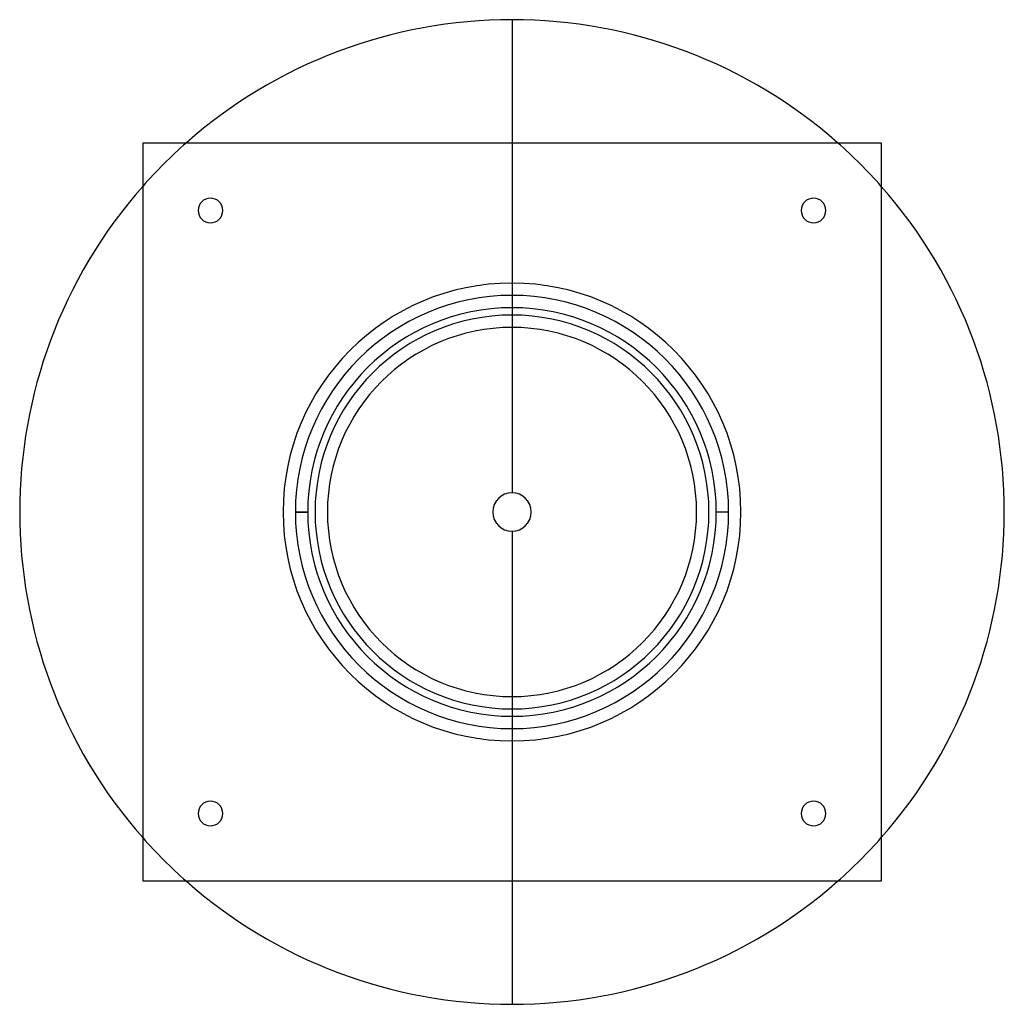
# Model space of a CAD drawing. Header units: millimetres. Extents: x -200 to 200, y -200 to 200.
import ezdxf

# ---------------------------------------------------------------- set-up
doc = ezdxf.new("R2010")
doc.units = ezdxf.units.MM
doc.layers.add('MAIN-1', color=7, linetype='Continuous')
doc.layers.add('MAIN-2', color=7, linetype='Continuous')

msp = doc.modelspace()

# ---------------------------------------------------------------- linework, layer by layer
at = {"layer": 'MAIN-1'}
for p, q in [((-150, 150), (150, 150)), ((-150, 150), (-150, -150)), ((150, 150), (150, -150)), ((150, -150), (-150, -150))]:
    msp.add_line(p, q, dxfattribs=at)
for centre, radius, start, end in [((0, 0), 200, 90, 131.4096), ((0, 0), 200, 48.5904, 90), ((0, 0), 200, 138.5904, 221.4096), ((0, 0), 200, 318.5904, 41.4096), ((-122.5, 122.5), 5, 0, 180), ((122.5, 122.5), 5, 0, 180), ((-122.5, 122.5), 5, 180, 0), ((122.5, 122.5), 5, 180, 0), ((0, 0), 88, 0, 180), ((0, 0), 80, 0, 180), ((0, 0), 75, 0, 180), ((0, 0), 75, 180, 0), ((0, 0), 88, 180, 0), ((0, 0), 80, 180, 0), ((-122.5, -122.5), 5, 0, 180), ((122.5, -122.5), 5, 0, 180), ((-122.5, -122.5), 5, 180, 0), ((122.5, -122.5), 5, 180, 0), ((0, 0), 200, 228.5904, 270), ((0, 0), 200, 270, 311.4096)]:
    msp.add_arc(centre, radius, start, end, dxfattribs=at)
at = {"layer": 'MAIN-2'}
for p, q in [((0, 200), (0, 7.8)), ((-150, 150), (-150, 150)), ((150, 150), (150, 150)), ((-127.5, 122.5), (-127.5, 122.5)), ((-117.5, 122.5), (-117.5, 122.5)), ((117.5, 122.5), (117.5, 122.5)), ((127.5, 122.5), (127.5, 122.5)), ((-93, 0), (-93, 0)), ((-83, 0), (-88, 0)), ((-88, 0), (-88, 0)), ((-83, 0), (-83, 0)), ((-83, 0), (-83, 0)), ((75, 0), (75, 0)), ((80, 0), (80, 0)), ((88, 0), (83, 0)), ((83, 0), (83, 0)), ((83, 0), (83, 0)), ((88, 0), (83, 0)), ((88, 0), (88, 0)), ((88, 0), (88, 0)), ((93, 0), (93, 0)), ((-93, 0), (-93, 0)), ((-88, 0), (-83, 0)), ((-88, 0), (-88, 0)), ((-88, 0), (-88, 0)), ((-80, 0), (-80, 0)), ((-75, 0), (-75, 0)), ((88, 0), (88, 0)), ((93, 0), (93, 0)), ((0, -7.8), (0, -200)), ((-127.5, -122.5), (-127.5, -122.5)), ((-117.5, -122.5), (-117.5, -122.5)), ((117.5, -122.5), (117.5, -122.5)), ((127.5, -122.5), (127.5, -122.5)), ((-150, -150), (-150, -150)), ((150, -150), (150, -150))]:
    msp.add_line(p, q, dxfattribs=at)
for radius, start, end in [(200, 131.4096, 138.5904), (200, 41.4096, 48.5904), (93, 0, 180), (83, 0, 180), (7.8, 90, 270), (7.8, 270, 90), (93, 180, 0), (83, 180, 0), (200, 221.4096, 228.5904), (200, 311.4096, 318.5904)]:
    msp.add_arc((0, 0), radius, start, end, dxfattribs=at)

doc.saveas('drawing.dxf')
